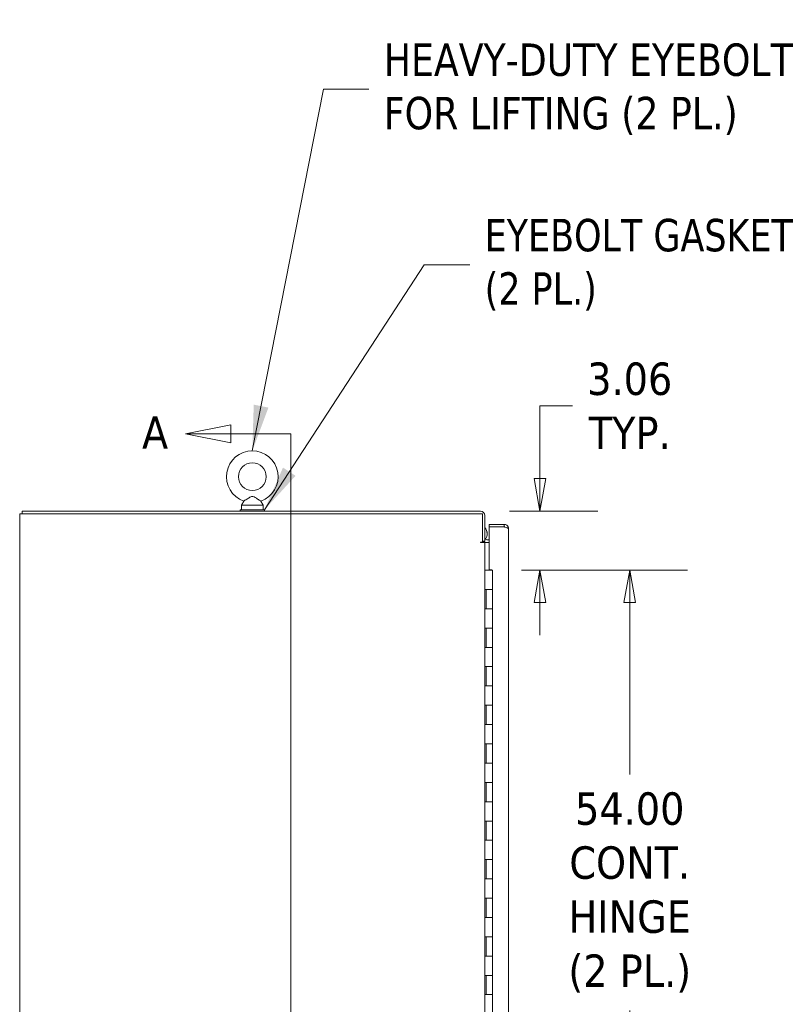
# Model space of a CAD drawing. Header units: inches. Extents: x 15 to 394, y 11 to 241.
# Tile 17 of 83: x 21 to 60, y 158 to 209. Entities that reach past the tile are written whole.
import ezdxf

# ---------------------------------------------------------------- set-up
doc = ezdxf.new("R2010")
doc.units = ezdxf.units.IN
doc.header["$LTSCALE"] = 24
doc.header["$MEASUREMENT"] = 0
doc.layers.get('0').update_dxf_attribs({"lineweight": 0})
for name, color, linetype, lineweight in [('Dimension (ANSI)', 7, 'Continuous', 5), ('Section Line (ANSI)', 7, 'Continuous', 5), ('Symbol (ANSI)', 7, 'Continuous', 5), ('Visible (ANSI)', 7, 'Continuous', 5)]:
    doc.layers.add(name, color=color, linetype=linetype, lineweight=lineweight)
doc.styles.add('Note Text (ANSI)', font='tahoma.ttf')
doc.styles.add('ROMANS', font='tahoma.ttf')
doc.dimstyles.new('Default (ANSI)', dxfattribs={"dimscale": 24, "dimtxt": 0.07, "dimasz": 0.07, "dimexe": 0.125, "dimexo": 0.0625, "dimgap": 0.031496, "dimtad": 0, "dimtih": 1, "dimtoh": 1, "dimrnd": 1e-08, "dimzin": 0, "dimdsep": 46, "dimtxsty": 'ROMANS', "dimblk": 'Filled-1', "dimcen": 0.09, "dimdle": 0.393701, "dimclrd": 256, "dimclre": 256, "dimclrt": 256, "dimadec": 0, "dimazin": 0, "dimtfac": 0.928571, "dimtofl": 0, "dimtmove": 0, "dimatfit": 3, "dimfxl": 0, "dimtolj": 1, "dimtzin": 0, "dimlwd": -1, "dimlwe": -1, "dimarcsym": 0})
doc.dimstyles.new('Default (ANSI)$7', dxfattribs={"dimscale": 24, "dimtxt": 0.07, "dimasz": 0.098425, "dimexe": 0.125, "dimexo": 0.0625, "dimgap": 0.031496, "dimtad": 0, "dimtih": 1, "dimtoh": 1, "dimrnd": 1e-08, "dimzin": 0, "dimdsep": 46, "dimtxsty": 'ROMANS', "dimblk": 'Filled-1', "dimcen": 0.09, "dimdle": 0.393701, "dimclrd": 256, "dimclre": 256, "dimclrt": 256, "dimadec": 0, "dimazin": 0, "dimtfac": 0.928571, "dimtofl": 0, "dimtmove": 0, "dimatfit": 3, "dimfxl": 0, "dimtolj": 1, "dimtzin": 0, "dimlwd": -1, "dimlwe": -1, "dimarcsym": 0})

# ---------------------------------------------------------------- blocks, each defined once
blk = doc.blocks.new('Filled-1')
at = {"color": 0}
for p, q in [((0, 0), (-1, 0.179)), ((-1, 0.179), (-1, -0.179)), ((-1, 0), (0, 0)), ((-1, -0.179), (0, 0))]:
    blk.add_line(p, q, dxfattribs=at)
at = {"color": 0, "flags": 128}
blk.add_lwpolyline([(-1, -0.179), (0, 0)], dxfattribs=at)
at = {"color": 0}
blk.add_solid([(-1, -0.179), (0, 0), (-1, 0.179), (-1, -0.179)], dxfattribs=at)
blk = doc.blocks.new('*D7')
at = {"layer": 'Defpoints', "color": 0}
for p in [(44.564, 183.729), (45.187, 180.666), (47.646, 180.666)]:
    blk.add_point(p, dxfattribs=at)
at = {"layer": 'Dimension (ANSI)'}
for p, q in [((47.646, 185.409), (47.646, 189.189)), ((47.646, 189.189), (49.326, 189.189)), ((46.064, 183.729), (50.646, 183.729)), ((46.687, 180.666), (50.646, 180.666)), ((47.646, 178.986), (47.646, 177.306))]:
    blk.add_line(p, q, dxfattribs=at)
at = {"layer": 'Dimension (ANSI)', "xscale": 1.680000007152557, "yscale": 1.680000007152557, "zscale": 1.680000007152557}
for p, rotation in [((47.646, 183.729), 270), ((47.646, 180.666), 90)]:
    blk.add_blockref('Filled-1', p, dxfattribs=dict(at, rotation=rotation))
at = {"layer": 'Dimension (ANSI)', "insert": (52.301, 189.189), "char_height": 1.68, "attachment_point": 5, "style": 'ROMANS'}
blk.add_mtext('\\A1;\\fTahoma|b0|i0;\\H1.6800;3.06\\P\\fTahoma|b0|i0;\\H1.6800;TYP.', dxfattribs=at)
blk = doc.blocks.new('*D16')
at = {"layer": 'Defpoints', "color": 0}
for p in [(45.187, 180.666), (45.187, 126.666), (52.301, 126.666)]:
    blk.add_point(p, dxfattribs=at)
at = {"layer": 'Dimension (ANSI)'}
for p, q in [((46.687, 180.666), (55.301, 180.666)), ((52.301, 178.986), (52.301, 170.076)), ((52.301, 128.346), (52.301, 157.844)), ((46.687, 126.666), (55.301, 126.666))]:
    blk.add_line(p, q, dxfattribs=at)
at = {"layer": 'Dimension (ANSI)', "xscale": 1.680000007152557, "yscale": 1.680000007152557, "zscale": 1.680000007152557}
for p, rotation in [((52.301, 180.666), 90), ((52.301, 126.666), 270)]:
    blk.add_blockref('Filled-1', p, dxfattribs=dict(at, rotation=rotation))
at = {"layer": 'Dimension (ANSI)', "insert": (52.301, 163.96), "char_height": 1.68, "attachment_point": 5, "style": 'ROMANS'}
blk.add_mtext('\\A1;\\fTahoma|b0|i0;\\H1.6800;54.00\\P\\fTahoma|b0|i0;\\H1.6800;CONT.\\P\\fTahoma|b0|i0;\\H1.6800;HINGE\\P\\fTahoma|b0|i0;\\H1.6800;(2 PL.)', dxfattribs=at)
blk = doc.blocks.new('2dTransSection1')
at = {"layer": 'Section Line (ANSI)', "linetype": 'Continuous'}
for p, q in [((1.3172, 7.8415), (1.2192, 7.822)), ((1.3172, 7.8025), (1.3172, 7.8415)), ((1.3172, 7.822), (1.2192, 7.822)), ((1.2192, 7.822), (1.3172, 7.8025)), ((1.447, 7.822), (1.3172, 7.822)), ((1.447, 7.822), (1.447, 4.4418)), ((1.447, 7.822), (1.447, 7.8063)), ((1.3286, 4.4613), (1.2306, 4.4418)), ((1.3286, 4.4223), (1.3286, 4.4613)), ((1.447, 4.4576), (1.447, 4.4418)), ((1.3286, 4.4418), (1.2306, 4.4418)), ((1.2306, 4.4418), (1.3286, 4.4223)), ((1.447, 4.4418), (1.3286, 4.4418))]:
    blk.add_line(p, q, dxfattribs=at)
at = {"layer": 'Section Line (ANSI)', "linetype": 'Continuous', "flags": 128}
for points in [[(1.3172, 7.8415), (1.2192, 7.822)], [(1.3286, 4.4613), (1.2306, 4.4418)]]:
    blk.add_lwpolyline(points, dxfattribs=at)
at = {"layer": 'Section Line (ANSI)'}
for points in [[(1.3172, 7.8415), (1.2192, 7.822), (1.3172, 7.8025), (1.3172, 7.8415)], [(1.3286, 4.4613), (1.2306, 4.4418), (1.3286, 4.4223), (1.3286, 4.4613)]]:
    blk.add_solid(points, dxfattribs=at)
at = {"layer": 'Section Line (ANSI)', "char_height": 0.07, "attachment_point": 7, "style": 'Note Text (ANSI)'}
for insert in [(1.1254, 7.7899), (1.1239, 4.3832)]:
    blk.add_mtext('A', dxfattribs=dict(at, insert=insert))

msp = doc.modelspace()

# ---------------------------------------------------------------- linework, layer by layer
at = {"layer": 'Visible (ANSI)'}
for p, q in [((32.2858, 184.2466), (32.1691, 184.0412)), ((33.1724, 184.2466), (33.2891, 184.0412)), ((44.5638, 183.7287), (20.8006, 183.7287)), ((20.8006, 183.5947), (20.8006, 183.7287)), ((33.3541, 183.7912), (32.1041, 183.7912)), ((32.1041, 183.7912), (32.1041, 183.7287)), ((32.1691, 184.0412), (33.2891, 184.0412)), ((32.1691, 184.0412), (32.1691, 183.7912)), ((33.2891, 184.0412), (33.2891, 183.7912)), ((33.3541, 183.7912), (33.3541, 183.7287)), ((20.9568, 183.5947), (20.6666, 183.5947)), ((20.6666, 123.7377), (20.6666, 183.5947)), ((20.9568, 183.5947), (44.6576, 183.5947)), ((44.6576, 183.5947), (44.6576, 182.1193)), ((44.7916, 182.1707), (44.7916, 183.5009)), ((45.7892, 183.0412), (45.017, 183.0412)), ((45.017, 182.9072), (45.017, 183.0412)), ((45.7892, 182.9072), (45.017, 182.9072)), ((45.017, 180.6818), (45.017, 182.9065)), ((45.017, 182.9065), (45.7892, 182.9065)), ((45.7892, 182.9072), (45.7892, 183.0412)), ((46.017, 182.8134), (46.017, 124.5189)), ((44.8853, 182.2377), (45.017, 182.2377)), ((44.9087, 182.5512), (44.9087, 182.5515)), ((44.5638, 182.1193), (44.6576, 182.1193)), ((44.7916, 182.1037), (44.5638, 182.1037)), ((44.6576, 182.1707), (44.7916, 182.1707)), ((44.8853, 182.1037), (44.7916, 182.1037)), ((44.7916, 182.1037), (44.7916, 125.2287)), ((45.017, 182.1037), (44.8853, 182.1037)), ((44.863, 180.6662), (44.7916, 180.6662)), ((44.863, 180.6662), (45.1867, 180.6662)), ((45.017, 180.6818), (45.147, 180.6818)), ((45.147, 180.6818), (45.147, 180.6662)), ((45.1867, 179.6662), (45.1867, 180.6662)), ((44.7945, 178.6662), (44.7945, 179.6662)), ((44.7945, 179.6662), (44.863, 179.6662)), ((44.8567, 178.6662), (44.8567, 179.6662)), ((45.1867, 179.6662), (44.863, 179.6662)), ((44.863, 179.6662), (45.1867, 179.6662)), ((45.1867, 178.6662), (45.1867, 179.6662)), ((44.863, 178.6662), (44.7945, 178.6662)), ((44.863, 178.6662), (45.1867, 178.6662)), ((45.1867, 178.6662), (44.863, 178.6662)), ((45.1867, 177.6662), (45.1867, 178.6662)), ((44.7945, 176.6662), (44.7945, 177.6662)), ((44.7945, 177.6662), (44.863, 177.6662)), ((44.8567, 176.6662), (44.8567, 177.6662)), ((45.1867, 177.6662), (44.863, 177.6662)), ((44.863, 177.6662), (45.1867, 177.6662)), ((45.1867, 176.6662), (45.1867, 177.6662)), ((44.863, 176.6662), (44.7945, 176.6662)), ((44.863, 176.6662), (45.1867, 176.6662)), ((45.1867, 176.6662), (44.863, 176.6662)), ((45.1867, 175.6662), (45.1867, 176.6662)), ((44.7945, 174.6662), (44.7945, 175.6662)), ((44.7945, 175.6662), (44.863, 175.6662)), ((44.8567, 174.6662), (44.8567, 175.6662)), ((45.1867, 175.6662), (44.863, 175.6662)), ((44.863, 175.6662), (45.1867, 175.6662)), ((45.1867, 174.6662), (45.1867, 175.6662)), ((44.863, 174.6662), (44.7945, 174.6662)), ((44.863, 174.6662), (45.1867, 174.6662)), ((45.1867, 174.6662), (44.863, 174.6662)), ((45.1867, 173.6662), (45.1867, 174.6662)), ((44.7945, 172.6662), (44.7945, 173.6662)), ((44.7945, 173.6662), (44.863, 173.6662)), ((44.8567, 172.6662), (44.8567, 173.6662)), ((45.1867, 173.6662), (44.863, 173.6662)), ((44.863, 173.6662), (45.1867, 173.6662)), ((45.1867, 172.6662), (45.1867, 173.6662)), ((44.863, 172.6662), (44.7945, 172.6662)), ((44.863, 172.6662), (45.1867, 172.6662)), ((45.1867, 172.6662), (44.863, 172.6662)), ((45.1867, 171.6662), (45.1867, 172.6662)), ((44.7945, 170.6662), (44.7945, 171.6662)), ((44.7945, 171.6662), (44.863, 171.6662)), ((44.8567, 170.6662), (44.8567, 171.6662)), ((45.1867, 171.6662), (44.863, 171.6662)), ((44.863, 171.6662), (45.1867, 171.6662)), ((45.1867, 170.6662), (45.1867, 171.6662)), ((44.863, 170.6662), (44.7945, 170.6662)), ((44.863, 170.6662), (45.1867, 170.6662)), ((45.1867, 170.6662), (44.863, 170.6662)), ((45.1867, 169.6662), (45.1867, 170.6662)), ((44.7945, 168.6662), (44.7945, 169.6662)), ((44.7945, 169.6662), (44.863, 169.6662)), ((44.8567, 168.6662), (44.8567, 169.6662)), ((45.1867, 169.6662), (44.863, 169.6662)), ((44.863, 169.6662), (45.1867, 169.6662)), ((45.1867, 168.6662), (45.1867, 169.6662)), ((44.863, 168.6662), (44.7945, 168.6662)), ((44.863, 168.6662), (45.1867, 168.6662)), ((45.1867, 168.6662), (44.863, 168.6662)), ((45.1867, 167.6662), (45.1867, 168.6662)), ((44.7945, 166.6662), (44.7945, 167.6662)), ((44.7945, 167.6662), (44.863, 167.6662)), ((44.8567, 166.6662), (44.8567, 167.6662)), ((45.1867, 167.6662), (44.863, 167.6662)), ((44.863, 167.6662), (45.1867, 167.6662)), ((45.1867, 166.6662), (45.1867, 167.6662)), ((44.863, 166.6662), (44.7945, 166.6662)), ((44.863, 166.6662), (45.1867, 166.6662)), ((45.1867, 166.6662), (44.863, 166.6662)), ((45.1867, 165.6662), (45.1867, 166.6662)), ((44.7945, 164.6662), (44.7945, 165.6662)), ((44.7945, 165.6662), (44.863, 165.6662)), ((44.8567, 164.6662), (44.8567, 165.6662)), ((45.1867, 165.6662), (44.863, 165.6662)), ((44.863, 165.6662), (45.1867, 165.6662)), ((45.1867, 164.6662), (45.1867, 165.6662)), ((44.863, 164.6662), (44.7945, 164.6662)), ((44.863, 164.6662), (45.1867, 164.6662)), ((45.1867, 164.6662), (44.863, 164.6662)), ((45.1867, 163.6662), (45.1867, 164.6662)), ((44.7945, 162.6662), (44.7945, 163.6662)), ((44.7945, 163.6662), (44.863, 163.6662)), ((44.8567, 162.6662), (44.8567, 163.6662)), ((45.1867, 163.6662), (44.863, 163.6662)), ((44.863, 163.6662), (45.1867, 163.6662)), ((45.1867, 162.6662), (45.1867, 163.6662)), ((44.863, 162.6662), (44.7945, 162.6662)), ((44.863, 162.6662), (45.1867, 162.6662)), ((45.1867, 162.6662), (44.863, 162.6662)), ((45.1867, 161.6662), (45.1867, 162.6662)), ((44.7945, 160.6662), (44.7945, 161.6662)), ((44.7945, 161.6662), (44.863, 161.6662)), ((44.8567, 160.6662), (44.8567, 161.6662)), ((45.1867, 161.6662), (44.863, 161.6662)), ((44.863, 161.6662), (45.1867, 161.6662)), ((45.1867, 160.6662), (45.1867, 161.6662)), ((44.863, 160.6662), (44.7945, 160.6662)), ((44.863, 160.6662), (45.1867, 160.6662)), ((45.1867, 160.6662), (44.863, 160.6662)), ((45.1867, 159.6662), (45.1867, 160.6662)), ((44.7945, 158.6662), (44.7945, 159.6662)), ((44.7945, 159.6662), (44.863, 159.6662)), ((44.8567, 158.6662), (44.8567, 159.6662)), ((45.1867, 159.6662), (44.863, 159.6662)), ((44.863, 159.6662), (45.1867, 159.6662)), ((45.1867, 158.6662), (45.1867, 159.6662)), ((44.863, 158.6662), (44.7945, 158.6662)), ((44.863, 158.6662), (45.1867, 158.6662)), ((45.1867, 158.6662), (44.863, 158.6662)), ((45.1867, 157.6662), (45.1867, 158.6662))]:
    msp.add_line(p, q, dxfattribs=at)
msp.add_circle((32.7291, 185.5112), 0.72, dxfattribs=at)
for centre, radius, start, end in [((32.7291, 185.5112), 1.34, 289.31735, 250.68265), ((44.5638, 183.5009), 0.2277, 0, 90), ((44.8853, 182.3314), 0.0938, 180, 270), ((44.5638, 182.1115), 0.00781, 90, 270), ((44.8853, 182.3314), 0.2278, 224.89565, 270)]:
    msp.add_arc(centre, radius, start, end, dxfattribs=at)
for centre, major_axis, ratio, start_param, end_param in [((44.4087, 182.5515), (0.5, 0), 0.9999992, 0, 0.6984956), ((44.4087, 182.5512), (0.4102, -0.2859), 0.9999997, 0, 1.3071802), ((44.4087, 182.5512), (0.4475, 0.223), 0.9999995, 4.712389, 4.943293)]:
    msp.add_ellipse(centre, major_axis=major_axis, ratio=ratio, start_param=start_param, end_param=end_param, dxfattribs=at)
for points, knots in [([(32.7291, 184.4812), (32.7154, 184.4812), (32.7018, 184.4796), (32.6587, 184.4699), (32.6302, 184.4572), (32.5545, 184.4182), (32.4968, 184.3811), (32.4042, 184.3218), (32.3736, 184.3022), (32.3282, 184.2733), (32.3111, 184.2625), (32.2907, 184.2497), (32.2858, 184.2466), (32.2858, 184.2466)], [0.91423809, 0.91423809, 0.91423809, 0.91423809, 0.9520549, 0.9520549, 1.03110369, 1.03110369, 1.1787345, 1.1787345, 1.27626296, 1.27626296, 1.36241496, 1.36241496, 1.43431483, 1.43431483, 1.43431483, 1.43431483]), ([(33.1724, 184.2466), (33.1724, 184.2466), (33.1718, 184.247), (33.1671, 184.25), (33.1585, 184.2553), (33.132, 184.272), (33.1136, 184.2837), (33.0664, 184.3138), (33.0366, 184.333), (32.9602, 184.3818), (32.915, 184.4105), (32.838, 184.453), (32.7999, 184.4714), (32.7506, 184.4802), (32.7398, 184.4812), (32.7291, 184.4812)], [0.44477245, 0.44477245, 0.44477245, 0.44477245, 0.46536928, 0.46536928, 0.52564713, 0.52564713, 0.59143372, 0.59143372, 0.67079373, 0.67079373, 0.78259067, 0.78259067, 0.8847232, 0.8847232, 0.91423809, 0.91423809, 0.91423809, 0.91423809]), ([(46.017, 182.8134), (46.017, 182.882), (45.9841, 182.9498), (45.9303, 182.9923), (45.8905, 183.0237), (45.8399, 183.0412), (45.7892, 183.0412)], [0, 0, 0, 0, 0.9028759, 0.9028759, 0.9028759, 1.5707963, 1.5707963, 1.5707963, 1.5707963]), ([(45.8374, 182.8938), (45.8348, 182.8954), (45.8322, 182.8968), (45.8295, 182.8981), (45.8169, 182.9041), (45.8031, 182.9072), (45.7892, 182.9072)], [1.0308457, 1.0308457, 1.0308457, 1.0308457, 1.12719708, 1.12719708, 1.12719708, 1.57079633, 1.57079633, 1.57079633, 1.57079633]), ([(45.7892, 182.9065), (45.8578, 182.8887), (45.9256, 182.8708), (45.968, 182.853), (45.9994, 182.8398), (46.017, 182.8266), (46.017, 182.8134)], [0, 0, 0, 0, 0.9028759, 0.9028759, 0.9028759, 1.5707963, 1.5707963, 1.5707963, 1.5707963])]:
    msp.add_open_spline(points, degree=3, knots=knots, dxfattribs=at)

# ---------------------------------------------------------------- block references
at = {"layer": 'Section Line (ANSI)', "xscale": 24, "yscale": 24, "zscale": 24}
msp.add_blockref('2dTransSection1', (0, 0), dxfattribs=at)

# ---------------------------------------------------------------- texts
at = {"layer": 'Symbol (ANSI)', "char_height": 1.68, "attachment_point": 4, "line_spacing_factor": 0.987884, "style": 'ROMANS'}
for s, insert, width in [('{\\fTahoma|b0|i0;HEAVY-DUTY EYEBOLT\\P\\fTahoma|b0|i0;FOR LIFTING (2 PL.)}', (39.5348, 205.5896), 23.695623), ('{\\fTahoma|b0|i0;EYEBOLT GASKET\\P\\fTahoma|b0|i0;(2 PL.)}', (44.763, 196.4975), 18.360194)]:
    msp.add_mtext(s, dxfattribs=dict(at, insert=insert, width=width))

# ---------------------------------------------------------------- dimensions: what is measured, and where the dimension line sits
at = {"layer": 'Dimension (ANSI)'}
for base, p1, p2, text, picture, middle in [((47.6461, 180.6662), (44.5638, 183.7287), (45.1867, 180.6662), '\\fTahoma|b0|i0;\\H1.6800;<>\\P\\fTahoma|b0|i0;\\H1.6800;TYP.', '*D7', (52.3013, 189.1889)), ((52.3013, 126.6662), (45.1867, 180.6662), (45.1867, 126.6662), '\\fTahoma|b0|i0;\\H1.6800;<>\\P\\fTahoma|b0|i0;\\H1.6800;CONT.\\P\\fTahoma|b0|i0;\\H1.6800;HINGE\\P\\fTahoma|b0|i0;\\H1.6800;(2 PL.)', '*D16', (52.3013, 163.9599))]:
    dim = msp.add_linear_dim(base=base, p1=p1, p2=p2, angle=90, text=text, dimstyle='Default (ANSI)', override={"dimgap": 0.031496, "dimdec": 2, "dimtol": 0, "dimlim": 0, "dimtp": 0, "dimtm": 0, "dimtdec": 2, "dimatfit": 1}, dxfattribs=at)
    dim.commit()
    dim.dimension.update_dxf_attribs({"geometry": picture, "text_midpoint": middle, "dimtype": 160})

# ---------------------------------------------------------------- leaders
at = {"layer": 'Symbol (ANSI)'}
for points in [[(32.7291, 186.8512), (36.4167, 205.5896), (38.7789, 205.5896)], [(33.3541, 183.7912), (41.6449, 196.4975), (44.0071, 196.4975)]]:
    msp.add_leader(points, dimstyle='Default (ANSI)$7', override={"dimtad": 0}, dxfattribs=at)

doc.saveas('drawing.dxf')
